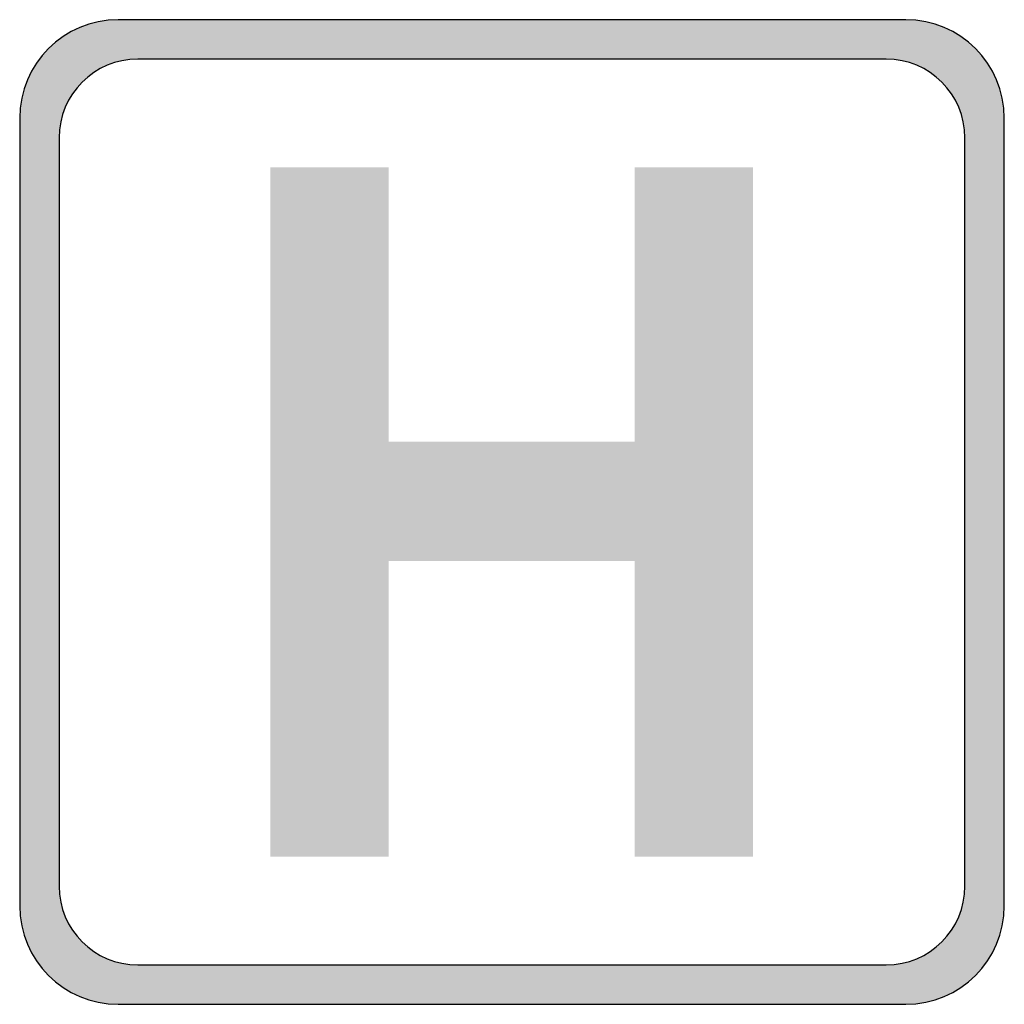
# Model space of a CAD drawing. Header units: inches. Extents: x -12 to 12, y -12 to 12.
import ezdxf

# ---------------------------------------------------------------- set-up
doc = ezdxf.new("R2010")
doc.units = ezdxf.units.IN
doc.header["$MEASUREMENT"] = 0

msp = doc.modelspace()

# ---------------------------------------------------------------- hatches: boundary and pattern name
h = msp.add_hatch(color=7)
edge = h.paths.add_edge_path()
edge.add_line((9.6, 12), (-9.6, 12))
edge.add_spline(control_points=[(-9.6, 12), (-10.925, 12), (-12, 10.925), (-12, 9.6)], knot_values=[0, 0, 0, 0, 1, 1, 1, 1], degree=3, periodic=0)
edge.add_line((-12, 9.6), (-12, -9.6))
edge.add_spline(control_points=[(-12, -9.6), (-12, -10.925), (-10.925, -12), (-9.6, -12)], knot_values=[0, 0, 0, 0, 1, 1, 1, 1], degree=3, periodic=0)
edge.add_line((-9.6, -12), (9.6, -12))
edge.add_spline(control_points=[(9.6, -12), (10.925, -12), (12, -10.925), (12, -9.6)], knot_values=[0, 0, 0, 0, 1, 1, 1, 1], degree=3, periodic=0)
edge.add_line((12, -9.6), (12, 9.6))
edge.add_spline(control_points=[(12, 9.6), (12, 10.925), (10.925, 12), (9.6, 12)], knot_values=[0, 0, 0, 0, 1, 1, 1, 1], degree=3, periodic=0)
edge = h.paths.add_edge_path(flags=0)
edge.add_line((-9.12, -11.04), (9.12, -11.04))
edge.add_spline(control_points=[(9.12, -11.04), (10.18, -11.04), (11.04, -10.18), (11.04, -9.12)], knot_values=[0, 0, 0, 0, 1, 1, 1, 1], degree=3, periodic=0)
edge.add_line((11.04, -9.12), (11.04, 9.12))
edge.add_spline(control_points=[(11.04, 9.12), (11.04, 10.18), (10.18, 11.04), (9.12, 11.04)], knot_values=[0, 0, 0, 0, 1, 1, 1, 1], degree=3, periodic=0)
edge.add_line((9.12, 11.04), (-9.12, 11.04))
edge.add_spline(control_points=[(-9.12, 11.04), (-10.18, 11.04), (-11.04, 10.18), (-11.04, 9.12)], knot_values=[0, 0, 0, 0, 1, 1, 1, 1], degree=3, periodic=0)
edge.add_line((-11.04, 9.12), (-11.04, -9.12))
edge.add_spline(control_points=[(-11.04, -9.12), (-11.04, -10.18), (-10.18, -11.04), (-9.12, -11.04)], knot_values=[0, 0, 0, 0, 1, 1, 1, 1], degree=3, periodic=0)
h = msp.add_hatch(color=7)
edge = h.paths.add_edge_path()
edge.add_line((-9.6, -12), (9.6, -12))
edge.add_spline(control_points=[(9.6, -12), (10.925, -12), (12, -10.925), (12, -9.6)], knot_values=[0, 0, 0, 0, 1, 1, 1, 1], degree=3, periodic=0)
edge.add_line((12, -9.6), (12, 9.6))
edge.add_spline(control_points=[(12, 9.6), (12, 10.925), (10.925, 12), (9.6, 12)], knot_values=[0, 0, 0, 0, 1, 1, 1, 1], degree=3, periodic=0)
edge.add_line((9.6, 12), (-9.6, 12))
edge.add_spline(control_points=[(-9.6, 12), (-10.925, 12), (-12, 10.925), (-12, 9.6)], knot_values=[0, 0, 0, 0, 1, 1, 1, 1], degree=3, periodic=0)
edge.add_line((-12, 9.6), (-12, -9.6))
edge.add_spline(control_points=[(-12, -9.6), (-12, -10.925), (-10.925, -12), (-9.6, -12)], knot_values=[0, 0, 0, 0, 1, 1, 1, 1], degree=3, periodic=0)
edge = h.paths.add_edge_path(flags=0)
edge.add_line((-9.12, -11.04), (9.12, -11.04))
edge.add_spline(control_points=[(9.12, -11.04), (10.18, -11.04), (11.04, -10.18), (11.04, -9.12)], knot_values=[0, 0, 0, 0, 1, 1, 1, 1], degree=3, periodic=0)
edge.add_line((11.04, -9.12), (11.04, 9.12))
edge.add_spline(control_points=[(11.04, 9.12), (11.04, 10.18), (10.18, 11.04), (9.12, 11.04)], knot_values=[0, 0, 0, 0, 1, 1, 1, 1], degree=3, periodic=0)
edge.add_line((9.12, 11.04), (-9.12, 11.04))
edge.add_spline(control_points=[(-9.12, 11.04), (-10.18, 11.04), (-11.04, 10.18), (-11.04, 9.12)], knot_values=[0, 0, 0, 0, 1, 1, 1, 1], degree=3, periodic=0)
edge.add_line((-11.04, 9.12), (-11.04, -9.12))
edge.add_spline(control_points=[(-11.04, -9.12), (-11.04, -10.18), (-10.18, -11.04), (-9.12, -11.04)], knot_values=[0, 0, 0, 0, 1, 1, 1, 1], degree=3, periodic=0)
msp.add_hatch(color=7).paths.add_polyline_path([(2.993, -8.4), (2.993, -1.198), (-3.005, -1.198), (-3.005, -8.4), (-5.89, -8.4), (-5.89, 8.4), (-3.005, 8.4), (-3.005, 1.711), (2.993, 1.711), (2.993, 8.4), (5.878, 8.4), (5.878, -8.4), (2.993, -8.4)])

# ---------------------------------------------------------------- linework, layer by layer
at = {"color": 7}
for points in [[(9.6, 12), (-9.6, 12)], [(9.12, 11.04), (-9.12, 11.04)], [(-12, 9.6), (-12, -9.6)], [(12, -9.6), (12, 9.6)], [(-11.04, 9.12), (-11.04, -9.12)], [(11.04, -9.12), (11.04, 9.12)], [(-9.12, -11.04), (9.12, -11.04)], [(-9.6, -12), (9.6, -12)]]:
    msp.add_lwpolyline(points, dxfattribs=at)
for points in [[(-9.6, 12), (-10.925, 12), (-12, 10.925), (-12, 9.6)], [(12, 9.6), (12, 10.925), (10.925, 12), (9.6, 12)], [(-9.12, 11.04), (-10.18, 11.04), (-11.04, 10.18), (-11.04, 9.12)], [(11.04, 9.12), (11.04, 10.18), (10.18, 11.04), (9.12, 11.04)], [(-11.04, -9.12), (-11.04, -10.18), (-10.18, -11.04), (-9.12, -11.04)], [(9.12, -11.04), (10.18, -11.04), (11.04, -10.18), (11.04, -9.12)], [(-12, -9.6), (-12, -10.925), (-10.925, -12), (-9.6, -12)], [(9.6, -12), (10.925, -12), (12, -10.925), (12, -9.6)]]:
    msp.add_open_spline(points, degree=3, dxfattribs=at)

doc.saveas('drawing.dxf')
